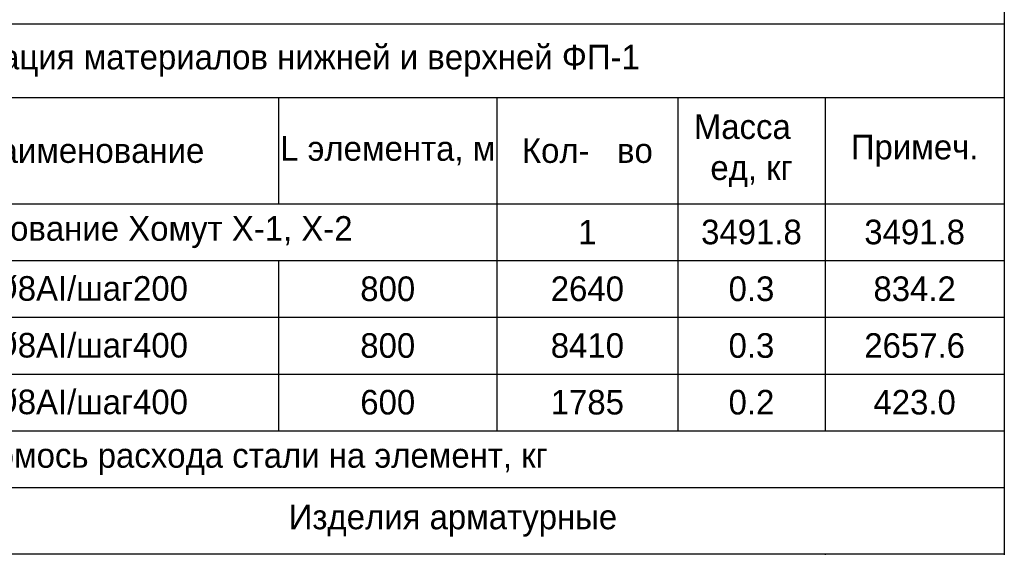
# Model space of a CAD drawing. Header units: millimetres. Extents: x -33345 to 4712671, y -3392 to 121473.
# Tile 139 of 256: x 809842 to 821788, y 53552 to 59957. Entities that reach past the tile are written whole.
import ezdxf

# ---------------------------------------------------------------- set-up
doc = ezdxf.new("R2010")
doc.units = ezdxf.units.MM
doc.layers.add('Lina', color=7, linetype='Continuous', lineweight=20)
doc.styles.get("Standard").update_dxf_attribs({"font": 'arial.ttf'})
doc.styles.add('X-U-RW-01$0$StyleROMANS', font='GOTHIC.TTF')

# ---------------------------------------------------------------- blocks, each defined once
blk = doc.blocks.new('awe4tD')
at = {"layer": 'Lina', "lineweight": 30, "ltscale": 10}
blk.add_lwpolyline([(-44239515, 22734878), (-44312815, 22734878), (-44312815, 22775878), (-44239515, 22775878)], close=True, dxfattribs=at)
blk = doc.blocks.new('*T1702')
at = {"color": 0, "linetype": 'ByBlock', "lineweight": -2, "transparency": 16777216}
for p, q in [((0, 0), (18500, 0)), ((0, 0), (0, -9404)), ((18500, 0), (18500, -9404)), ((0, -894), (18500, -894)), ((1608, -894), (1608, -2183)), ((5120, -894), (5120, -2183)), ((9695, -894), (9695, -2183)), ((12343, -894), (12343, -4938)), ((14538, -894), (14538, -4938)), ((16325, -894), (16325, -4938)), ((0, -2183), (18500, -2183)), ((0, -2872), (18500, -2872)), ((1608, -2872), (1608, -4938)), ((5120, -2872), (5120, -4938)), ((9695, -2872), (9695, -4938)), ((0, -3560), (18500, -3560)), ((0, -4249), (18500, -4249)), ((0, -4938), (18500, -4938)), ((0, -5626), (18500, -5626)), ((5120, -5626), (5120, -9404)), ((5120, -6431), (18500, -6431)), ((16325, -6431), (16325, -9404)), ((5120, -7120), (16325, -7120)), ((0, -7809), (16325, -7809)), ((9695, -7809), (9695, -9404)), ((12343, -7809), (12343, -9404)), ((14538, -7809), (14538, -9404)), ((0, -8715), (18500, -8715)), ((0, -9404), (18500, -9404))]:
    blk.add_line(p, q, dxfattribs=at)
at = {"color": 9, "true_color": 0xc7c8ca, "transparency": 16777216}
for points in [[(5120, -8715), (5120, -9404), (9695, -8715), (9695, -9404)], [(9695, -8715), (9695, -9404), (12343, -8715), (12343, -9404)], [(12343, -8715), (12343, -9404), (14538, -8715), (14538, -9404)], [(14538, -8715), (14538, -9404), (16325, -8715), (16325, -9404)], [(16325, -8715), (16325, -9404), (18500, -8715), (18500, -9404)]]:
    blk.add_solid(points, dxfattribs=at)
at = {"color": 0, "lineweight": 25, "transparency": 16777216, "char_height": 298.7, "attachment_point": 5, "style": 'X-U-RW-01$0$StyleROMANS'}
for s, insert, width in [('Спецификация материалов {\\C256;нижней и верхней }ФП-1', (9250, -447), 18497.01), ('Марка поз', (804, -1539), 1605.05), ('L элемента, м', (11019, -1539), 2645.61), ('Масса   ед, кг', (15432, -1539), 1783.08), ('Обозначение', (3364, -1539), 3509.14), ('Наименование', (7407, -1539), 4571.39), ('Кол-   во', (13441, -1539), 2192.35), ('Примеч.', (17412, -1539), 2172.47), ('{\\C230;Поддерживаюшие армирование Хомут Х-1, Х-2}', (6172, -2527), 12340.15), ('{\\C230;1}', (13441, -2527), 2192.35), ('{\\C230;3491.8}', (15432, -2527), 1783.08), ('{\\C230;3491.8}', (17412, -2527), 2172.47), ('{\\C230;Х-1}', (804, -3216), 1605.05), ('{\\C5;ГОСТ 34028-2016}', (3364, -3216), 3509.14), ('{\\C5;%%C8АI/шаг200}', (7407, -3216), 4571.39), ('{\\C5;800}', (11019, -3216), 2645.61), ('{\\C5;2640}', (13441, -3216), 2192.35), ('{\\C5;0.3}', (15432, -3216), 1783.08), ('{\\C5;834.2}', (17412, -3216), 2172.47), ('{\\C230;Х-2}', (804, -3905), 1605.05), ('{\\C5;ГОСТ 34028-2016}', (3364, -3905), 3509.14), ('{\\C5;%%C8АI/шаг400}', (7407, -3905), 4571.39), ('{\\C5;800}', (11019, -3905), 2645.61), ('{\\C5;8410}', (13441, -3905), 2192.35), ('{\\C5;0.3}', (15432, -3905), 1783.08), ('{\\C5;2657.6}', (17412, -3905), 2172.47), ('{\\C5;%%C8АI/шаг400}', (7407, -4593), 4571.39), ('{\\C230;Х-3}', (804, -4593), 1605.05), ('{\\C5;ГОСТ 34028-2016}', (3364, -4593), 3509.14), ('{\\C5;600}', (11019, -4593), 2645.61), ('{\\C5;1785}', (13441, -4593), 2192.35), ('{\\C5;0.2}', (15432, -4593), 1783.08), ('{\\C5;423.0}', (17412, -4593), 2172.47), ('\\A1;Ведомось расхода стали на элемент, кг', (9250, -5282), 18497.01), ('\\A1;Изделия арматурные', (11810, -6029), 13376.84), ('Марка \\Pэлемента', (2560, -6717), 5117.18), ('\\A1; Арматура класса  А-III', (10722, -6776), 11201.39), ('{\\C5;ГОСТ 34028-2016}', (10722, -7464), 11201.39), ('Всего', (17412, -7573), 2172.47), ('%%C8АI', (7407, -8262), 4571.39), ('%%C12 АIII', (11019, -8262), 2645.61), ('%%C16 АIII', (13441, -8262), 2192.35), ('%%C18 АIII', (15432, -8262), 1783.08), ('3491.8000', (7407, -9059), 4571.39)]:
    blk.add_mtext(s, dxfattribs=dict(at, insert=insert, width=width))
at = {"color": 0, "lineweight": 25, "transparency": 16777216, "insert": (17412, -9059), "char_height": 298.7, "width": 2172.47, "attachment_point": 5}
blk.add_mtext('3491.8', dxfattribs=at)

msp = doc.modelspace()

# ---------------------------------------------------------------- block references
for name, p in [('awe4tD', (45061303.28, -22689876.566)), ('*T1702', (803288.406, 59904.674))]:
    msp.add_blockref(name, p)

doc.saveas('drawing.dxf')
